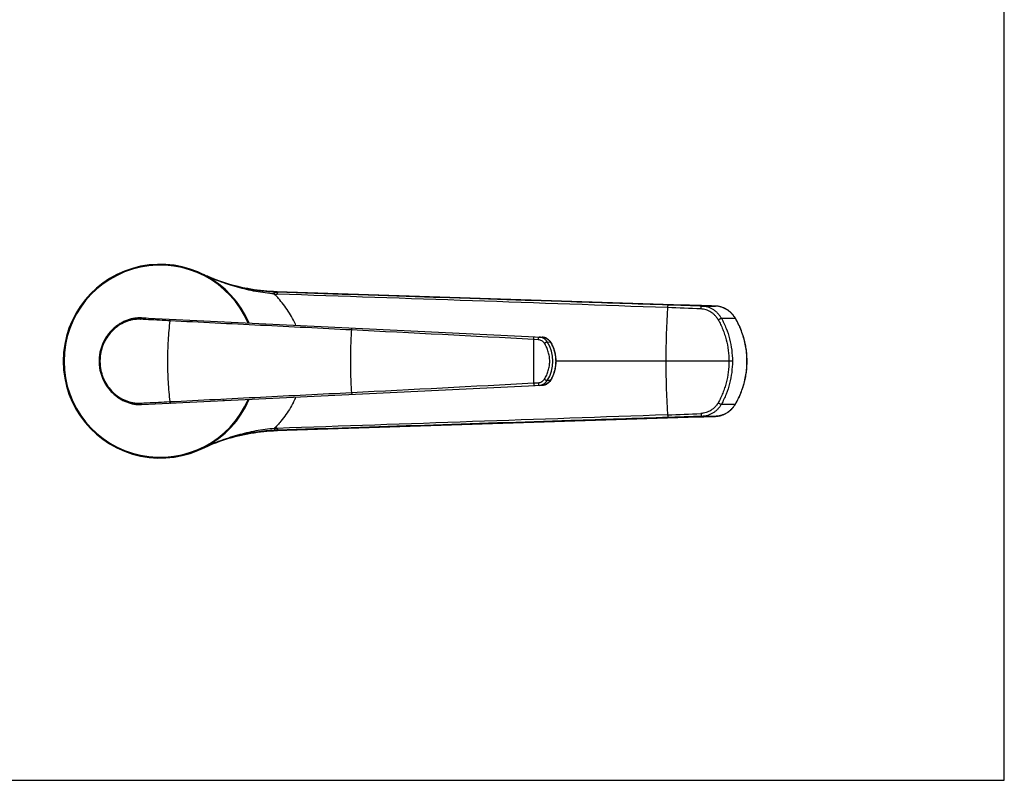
# Model space of a CAD drawing. Header units: millimetres. Extents: x 0 to 559, y 0 to 432.
# Tile 7 of 8: x 279 to 559, y 0 to 216. Entities that reach past the tile are written whole.
import ezdxf

# ---------------------------------------------------------------- set-up
doc = ezdxf.new("R2010")
doc.units = ezdxf.units.MM
doc.header["$LTSCALE"] = 30.734
doc.layers.get('0').update_dxf_attribs({"linetype": 'CONTINUOUS'})

msp = doc.modelspace()

# ---------------------------------------------------------------- linework, layer by layer
at = {"color": 7, "linetype": 'CONTINUOUS'}
for p, q in [((558.8, 0), (558.8, 431.8)), ((331.04, 143.8), (331.09, 143.78)), ((331.9, 143.41), (331.07, 143.79)), ((331.29, 143.68), (331.09, 143.78)), ((331.12, 143.76), (331.1, 143.77)), ((331.49, 143.59), (331.29, 143.68)), ((352.25, 138.67), (467.72, 134.9)), ((313.97, 131.25), (427.7, 125.76)), ((315.26, 131.18), (313.97, 131.25)), ((337.08, 130.13), (337.06, 130.13)), ((337.06, 130.13), (337.06, 130.13)), ((337.09, 130.13), (337.08, 130.13)), ((337.08, 130.13), (337.08, 130.13)), ((337.09, 130.13), (337.08, 130.13)), ((337.09, 130.13), (337.09, 130.13)), ((337.1, 130.13), (337.09, 130.13)), ((337.1, 130.13), (337.09, 130.13)), ((426.8, 125.81), (427.7, 125.76)), ((313.97, 106.67), (427.7, 112.15)), ((429.99, 113.46), (430.03, 113.52)), ((337.06, 107.78), (337.06, 107.78)), ((337.06, 107.78), (337.08, 107.78)), ((337.09, 107.78), (337.08, 107.78)), ((337.08, 107.78), (337.08, 107.78)), ((337.08, 107.78), (337.09, 107.78)), ((337.1, 107.78), (337.09, 107.78)), ((337.09, 107.78), (337.09, 107.78)), ((337.09, 107.78), (337.1, 107.78)), ((337.21, 107.79), (337.18, 107.78)), ((337.21, 107.79), (339.38, 107.89)), ((352.25, 99.25), (469.06, 103.06)), ((469.06, 103.06), (471.98, 103.15)), ((331.04, 94.11), (331.08, 94.13)), ((331.11, 94.14), (331.08, 94.13)), ((331.12, 94.15), (331.1, 94.14)), ((0, 0), (558.8, 0))]:
    msp.add_line(p, q, dxfattribs=at)
at = {"color": 9, "linetype": 'CONTINUOUS'}
for p, q in [((331.06, 143.79), (331.1, 143.77)), ((331.12, 143.76), (331.1, 143.77)), ((331.1, 143.77), (331.1, 143.77)), ((331.1, 143.77), (331.12, 143.76)), ((352.25, 138.67), (352.26, 138.66)), ((467.72, 134.9), (352.42, 138.66)), ((467.72, 134.9), (467.72, 134.9)), ((467.72, 134.9), (467.72, 134.9)), ((472.97, 134.6), (476.85, 134.6)), ((476.85, 134.6), (476.85, 134.6)), ((476.86, 134.6), (476.85, 134.6)), ((476.85, 134.6), (476.85, 134.6)), ((478.51, 131.15), (482.42, 131.15)), ((427.9, 125.75), (427.9, 125.75)), ((426.57, 125.06), (425.23, 125.13)), ((429.09, 124.46), (429.99, 124.4)), ((481.64, 118.96), (431.59, 118.96)), ((485.72, 118.96), (485.78, 118.96)), ((425.23, 112.78), (426.57, 112.86)), ((429.99, 113.51), (429.09, 113.45)), ((478.51, 106.76), (482.42, 106.76)), ((467.72, 103.01), (352.42, 99.25)), ((467.72, 103.01), (467.72, 103.01)), ((467.72, 103.01), (467.72, 103.01)), ((472.97, 103.31), (476.85, 103.31)), ((476.85, 103.31), (476.85, 103.31)), ((476.86, 103.31), (476.85, 103.31)), ((476.85, 103.31), (476.85, 103.31)), ((352.25, 99.25), (352.26, 99.25)), ((331.06, 94.12), (331.1, 94.14)), ((331.12, 94.15), (331.1, 94.14)), ((331.1, 94.14), (331.12, 94.15)), ((331.1, 94.14), (331.1, 94.14))]:
    msp.add_line(p, q, dxfattribs=at)
at = {"color": 7, "linetype": 'CONTINUOUS'}
for points in [[(352.25, 138.67), (351.4, 138.7), (350.49, 138.75), (349.57, 138.82), (348.66, 138.9), (347.74, 139), (346.83, 139.12), (345.93, 139.25), (345.02, 139.39), (344.12, 139.56), (343.22, 139.73), (342.32, 139.92), (341.42, 140.13), (340.53, 140.36), (339.65, 140.59), (338.77, 140.85), (337.89, 141.11), (337.02, 141.4), (336.15, 141.7), (335.29, 142.01), (334.43, 142.34), (333.58, 142.68), (332.73, 143.04), (331.9, 143.41)], [(471.98, 134.76), (470.49, 134.81), (467.72, 134.9)], [(476.85, 134.6), (475.17, 134.66), (471.98, 134.76)], [(482.49, 131.16), (482.4, 131.3), (482.29, 131.47), (482.19, 131.63), (482.07, 131.79), (481.95, 131.95), (481.83, 132.1), (481.7, 132.25), (481.57, 132.4), (481.44, 132.54), (481.3, 132.68), (481.16, 132.82), (481.01, 132.95), (480.86, 133.07), (480.71, 133.19), (480.56, 133.31), (480.4, 133.42), (480.24, 133.53), (480.08, 133.63), (479.91, 133.73), (479.74, 133.82), (479.57, 133.91), (479.4, 133.99), (479.22, 134.07), (479.05, 134.14), (478.87, 134.21), (478.69, 134.27), (478.5, 134.33), (478.32, 134.38), (478.13, 134.43), (477.95, 134.47), (477.76, 134.51), (477.57, 134.54), (477.39, 134.56), (477.2, 134.58), (477.02, 134.59), (476.85, 134.6)], [(313.97, 131.25), (313.72, 131.26), (313.45, 131.26), (313.18, 131.25), (312.9, 131.24), (312.63, 131.22), (312.36, 131.19), (312.09, 131.16), (311.82, 131.12), (311.55, 131.07), (311.28, 131.01), (311.02, 130.95), (310.75, 130.88), (310.48, 130.8), (310.22, 130.71), (309.95, 130.62), (309.69, 130.52), (309.43, 130.42), (309.17, 130.31), (308.91, 130.19), (308.66, 130.06), (308.41, 129.93), (308.16, 129.79), (307.91, 129.64), (307.66, 129.49), (307.42, 129.33), (307.18, 129.16), (306.94, 128.99), (306.71, 128.81), (306.48, 128.63), (306.25, 128.44), (306.03, 128.24), (305.81, 128.03), (305.6, 127.83), (305.39, 127.61), (305.18, 127.39), (304.98, 127.16), (304.79, 126.93), (304.59, 126.7), (304.41, 126.45), (304.23, 126.21), (304.06, 125.96), (303.89, 125.7), (303.73, 125.44), (303.57, 125.18), (303.42, 124.91), (303.28, 124.64), (303.15, 124.37), (303.02, 124.09), (302.9, 123.81), (302.78, 123.53), (302.67, 123.24), (302.57, 122.95), (302.48, 122.66), (302.39, 122.37), (302.31, 122.08), (302.24, 121.78), (302.18, 121.48), (302.12, 121.18), (302.07, 120.88), (302.03, 120.6)], [(485.78, 118.96), (485.77, 119.42), (485.76, 119.91), (485.73, 120.4), (485.7, 120.89), (485.66, 121.38), (485.6, 121.86), (485.54, 122.35), (485.46, 122.84), (485.38, 123.32), (485.28, 123.8), (485.18, 124.28), (485.07, 124.76), (484.94, 125.24), (484.81, 125.72), (484.67, 126.19), (484.52, 126.66), (484.35, 127.13), (484.18, 127.59), (484, 128.06), (483.81, 128.51), (483.61, 128.97), (483.4, 129.42), (483.18, 129.86), (482.96, 130.3), (482.72, 130.74), (482.49, 131.16)], [(430.03, 124.39), (429.99, 124.46), (429.93, 124.54), (429.87, 124.62), (429.8, 124.71), (429.74, 124.78), (429.67, 124.86), (429.59, 124.93), (429.52, 125), (429.44, 125.07), (429.36, 125.14), (429.28, 125.2), (429.2, 125.26), (429.11, 125.31), (429.03, 125.37), (428.94, 125.42), (428.85, 125.47), (428.76, 125.51), (428.66, 125.55), (428.57, 125.59), (428.47, 125.62), (428.38, 125.65), (428.28, 125.68), (428.18, 125.7), (428.08, 125.72), (427.98, 125.74), (427.88, 125.75), (427.78, 125.76), (427.7, 125.76)], [(430.03, 113.52), (430.16, 113.73), (430.29, 113.95), (430.41, 114.18), (430.53, 114.41), (430.64, 114.65), (430.75, 114.89), (430.85, 115.13), (430.94, 115.37), (431.03, 115.62), (431.11, 115.86), (431.19, 116.11), (431.26, 116.37), (431.32, 116.62), (431.38, 116.88), (431.43, 117.13), (431.47, 117.39), (431.5, 117.65), (431.53, 117.91), (431.56, 118.17), (431.57, 118.43), (431.58, 118.69), (431.59, 118.96), (431.58, 119.22), (431.57, 119.48), (431.56, 119.74), (431.53, 120), (431.5, 120.26), (431.47, 120.52), (431.43, 120.78), (431.38, 121.04), (431.32, 121.29), (431.26, 121.55), (431.19, 121.8), (431.11, 122.05), (431.03, 122.3), (430.94, 122.54), (430.85, 122.79), (430.75, 123.03), (430.64, 123.27), (430.53, 123.5), (430.41, 123.73), (430.29, 123.96), (430.16, 124.19), (430.03, 124.39)], [(302.03, 120.6), (302, 120.35), (301.97, 120.07), (301.95, 119.79), (301.94, 119.51), (301.93, 119.24), (301.93, 118.96), (301.93, 118.68), (301.94, 118.4), (301.95, 118.12), (301.97, 117.85), (302, 117.57), (302.03, 117.31)], [(482.49, 106.76), (482.72, 107.17), (482.96, 107.61), (483.18, 108.05), (483.4, 108.49), (483.61, 108.94), (483.81, 109.4), (484, 109.86), (484.18, 110.32), (484.35, 110.78), (484.52, 111.25), (484.67, 111.72), (484.81, 112.19), (484.94, 112.67), (485.07, 113.15), (485.18, 113.63), (485.28, 114.11), (485.38, 114.59), (485.46, 115.08), (485.54, 115.56), (485.6, 116.05), (485.66, 116.54), (485.7, 117.02), (485.73, 117.51), (485.76, 118), (485.77, 118.49), (485.78, 118.96)], [(302.03, 117.31), (302.07, 117.03), (302.12, 116.73), (302.18, 116.43), (302.24, 116.13), (302.31, 115.84), (302.39, 115.54), (302.48, 115.25), (302.57, 114.96), (302.67, 114.67), (302.78, 114.39), (302.9, 114.1), (303.02, 113.82), (303.15, 113.55), (303.28, 113.27), (303.42, 113), (303.57, 112.73), (303.73, 112.47), (303.89, 112.21), (304.06, 111.96), (304.23, 111.7), (304.41, 111.46), (304.59, 111.22), (304.78, 110.98), (304.98, 110.75), (305.18, 110.52), (305.39, 110.3), (305.6, 110.09), (305.81, 109.88), (306.03, 109.68), (306.25, 109.48), (306.48, 109.29), (306.71, 109.1), (306.94, 108.92), (307.18, 108.75), (307.42, 108.58), (307.66, 108.43), (307.91, 108.27), (308.15, 108.13), (308.41, 107.99), (308.66, 107.85), (308.91, 107.73), (309.17, 107.61), (309.43, 107.49), (309.69, 107.39), (309.95, 107.29), (310.22, 107.2), (310.48, 107.11), (310.75, 107.04), (311.01, 106.97), (311.28, 106.9), (311.55, 106.85), (311.82, 106.8), (312.09, 106.75), (312.36, 106.72), (312.63, 106.69), (312.9, 106.67), (313.17, 106.66), (313.44, 106.65), (313.72, 106.66), (313.97, 106.67)], [(427.7, 112.15), (427.78, 112.15), (427.88, 112.16), (427.98, 112.17), (428.08, 112.19), (428.18, 112.21), (428.28, 112.23), (428.38, 112.26), (428.47, 112.29), (428.57, 112.33), (428.66, 112.36), (428.76, 112.4), (428.85, 112.45), (428.94, 112.49), (429.03, 112.54), (429.12, 112.6), (429.2, 112.65), (429.28, 112.71), (429.36, 112.78), (429.44, 112.84), (429.52, 112.91), (429.6, 112.98), (429.67, 113.05), (429.74, 113.13), (429.8, 113.21), (429.87, 113.29), (429.93, 113.37), (429.99, 113.46)], [(476.85, 103.31), (477.02, 103.32), (477.2, 103.33), (477.39, 103.35), (477.57, 103.38), (477.76, 103.41), (477.95, 103.44), (478.13, 103.48), (478.32, 103.53), (478.5, 103.58), (478.69, 103.64), (478.87, 103.7), (479.05, 103.77), (479.22, 103.84), (479.4, 103.92), (479.57, 104), (479.74, 104.09), (479.91, 104.18), (480.08, 104.28), (480.24, 104.38), (480.4, 104.49), (480.56, 104.6), (480.71, 104.72), (480.86, 104.84), (481.01, 104.97), (481.16, 105.1), (481.3, 105.23), (481.44, 105.37), (481.57, 105.51), (481.7, 105.66), (481.83, 105.81), (481.95, 105.96), (482.07, 106.12), (482.19, 106.28), (482.29, 106.44), (482.4, 106.61), (482.49, 106.76)], [(471.98, 103.15), (473.54, 103.2), (476.85, 103.31)], [(331.08, 94.13), (331.91, 94.51), (332.75, 94.88), (333.59, 95.24), (334.44, 95.58), (335.3, 95.91), (336.16, 96.22), (337.03, 96.52), (337.9, 96.8), (338.78, 97.07), (339.66, 97.32), (340.54, 97.56), (341.43, 97.78), (342.33, 97.99), (343.22, 98.18), (344.12, 98.36), (345.03, 98.52), (345.93, 98.67), (346.84, 98.8), (347.75, 98.91), (348.66, 99.01), (349.57, 99.09), (350.49, 99.16), (351.4, 99.21), (352.25, 99.25)]]:
    msp.add_lwpolyline(points, dxfattribs=at)
for start, end in [(23.1638, 336.8358), (23.1668, 336.8332)]:
    msp.add_arc((319.25, 118.96), 27.5, start, end, dxfattribs=at)
at = {"color": 9, "linetype": 'CONTINUOUS'}
for centre, radius, start, end in [((319.25, 118.96), 27.37, 23.2918, 336.7082), ((319.25, 118.96), 27.26, 23.4088, 336.5912), ((353.99, 192.2), 53.57, 244.7264, 268.1329), ((354.33, 192.7), 54.72, 267.1824, 268.0398), ((354.47, 192.61), 54.11, 267.2736, 268.1267), ((353.99, 192.2), 53.56, 268.1324, 268.3166), ((351.21, 106.8), 31.88, 87.8182, 88.1101), ((334.15, 99.93), 42.82, 64.3332, 64.7462), ((700.91, 118.99), 238.14, 176.3457, 180.0088), ((429.52, -828.74), 963.5, 87.43035, 87.99379), ((476.64, 128.42), 6.18, 86.3829, 87.9706), ((476.64, 128.4), 6.21, 86.1746, 86.3835), ((332.61, 117.98), 27.54, 23.8864, 27.2002), ((-759.3, -22038.94), 22195.7, 86.940836, 87.074434), ((427.57, 123), 2.77, 85.3962, 87.2404), ((427.57, 123), 2.77, 84.6375, 85.3964), ((427.57, 123), 2.77, 83.2222, 84.6375), ((4550.1, 118.96), 4124.88, 179.91426, 180.08574), ((420.49, 118.96), 10.21, 327.3741, 32.6259), ((421.52, 119.08), 10, 31.9174, 32.1114), ((314.9, 118.96), 12.72, 172.766, 187.234), ((700.91, 118.92), 238.14, 179.9912, 183.6543), ((-759.28, 22276.63), 22195.47, 272.925566, 273.059164), ((427.57, 114.91), 2.77, 272.7597, 274.6241), ((427.57, 114.91), 2.77, 274.6239, 275.3569), ((427.57, 114.92), 2.77, 275.3569, 276.8184), ((421.52, 118.83), 10, 327.8886, 328.0825), ((332.61, 119.93), 27.54, 332.7999, 336.1137), ((429.52, 1066.65), 963.5, 272.00621, 272.56965), ((476.64, 109.49), 6.18, 272.0294, 273.6171), ((476.64, 109.52), 6.21, 273.6165, 273.8254), ((353.99, 45.71), 53.57, 91.8671, 115.2736), ((354.33, 45.21), 54.72, 91.9602, 92.8176), ((354.47, 45.3), 54.11, 91.8733, 92.7264), ((353.99, 45.71), 53.56, 91.6834, 91.8676), ((351.21, 131.11), 31.88, 271.8899, 272.1818), ((334.15, 137.98), 42.82, 295.2538, 295.6668)]:
    msp.add_arc(centre, radius, start, end, dxfattribs=at)
at = {"color": 7, "linetype": 'CONTINUOUS'}
for points in [[(351.89, 138.56), (351.01, 138.6), (349.25, 138.73), (345.69, 139.15), (341.26, 140.02), (336.08, 141.6), (332.74, 142.99), (331.12, 143.76)], [(351.89, 99.35), (351.01, 99.31), (349.25, 99.19), (345.69, 98.76), (341.26, 97.89), (336.08, 96.32), (332.74, 94.93), (331.12, 94.15)]]:
    msp.add_open_spline(points, degree=3, knots=[0, 0, 0, 0, 0.122375, 0.24688, 0.498296, 0.749761, 1, 1, 1, 1], dxfattribs=at)
at = {"color": 9, "linetype": 'CONTINUOUS'}
for points, knots in [([(351.64, 138.04), (350.78, 138.12), (349.03, 138.32), (345.53, 138.89), (342.04, 139.69), (338.61, 140.74), (336.49, 141.48), (334.82, 142.13), (333.57, 142.65), (332.34, 143.19), (331.53, 143.57), (331.12, 143.76)], [0, 0, 0, 0, 0.121841, 0.245858, 0.496752, 0.622692, 0.748598, 0.811503, 0.874361, 0.937179, 1, 1, 1, 1]), ([(351.64, 138.04), (351.65, 138.08), (351.66, 138.15), (351.69, 138.25), (351.72, 138.34), (351.75, 138.42), (351.78, 138.48), (351.82, 138.52), (351.85, 138.55), (351.88, 138.56), (351.89, 138.56)], [0, 0, 0, 0, 0.188604, 0.362525, 0.518889, 0.655399, 0.770592, 0.864295, 0.938632, 1, 1, 1, 1]), ([(357.11, 130.57), (356.39, 131.97), (355.14, 133.96), (353.44, 136.09), (352.43, 137.22), (351.91, 137.77), (351.64, 138.04)], [0, 0, 0, 0, 0.507636, 0.755441, 0.878089, 1, 1, 1, 1]), ([(352.46, 138.01), (352.47, 138.05), (352.48, 138.12), (352.5, 138.22), (352.53, 138.31), (352.56, 138.38), (352.59, 138.44), (352.62, 138.49), (352.66, 138.52), (352.69, 138.53), (352.7, 138.53)], [0, 0, 0, 0, 0.18933, 0.363819, 0.520577, 0.657287, 0.772453, 0.865857, 0.939569, 1, 1, 1, 1]), ([(463.25, 134.17), (444.78, 134.82), (407.85, 136.11), (370.92, 137.38), (352.46, 138.01)], [0, 0, 0, 0, 0.50007, 1, 1, 1, 1]), ([(463.51, 134.91), (454.28, 135.21), (417.34, 136.42), (380.4, 137.62), (352.7, 138.53)], [0, 0, 0, 0, 0.250051, 1, 1, 1, 1]), ([(463.25, 134.17), (463.25, 134.22), (463.26, 134.32), (463.29, 134.46), (463.31, 134.58), (463.35, 134.69), (463.38, 134.78), (463.42, 134.84), (463.45, 134.88), (463.47, 134.89), (463.49, 134.91), (463.5, 134.91), (463.51, 134.91)], [0, 0, 0, 0, 0.185094, 0.359856, 0.519597, 0.66025, 0.778673, 0.873146, 0.911605, 0.944775, 0.97368, 1, 1, 1, 1]), ([(472.97, 134.6), (472.18, 134.63), (469.03, 134.73), (465.87, 134.83), (463.51, 134.91)], [0, 0, 0, 0, 0.250488, 1, 1, 1, 1]), ([(476.85, 134.6), (476.09, 134.63), (473.05, 134.73), (470.01, 134.83), (467.72, 134.9)], [0, 0, 0, 0, 0.248973, 1, 1, 1, 1]), ([(472.72, 133.79), (472.72, 133.85), (472.73, 133.95), (472.75, 134.1), (472.77, 134.24), (472.8, 134.35), (472.83, 134.42), (472.84, 134.47), (472.86, 134.51), (472.89, 134.56), (472.93, 134.6), (472.97, 134.6)], [0, 0, 0, 0, 0.185142, 0.361499, 0.523657, 0.666823, 0.730051, 0.787188, 0.837981, 0.882331, 1, 1, 1, 1]), ([(478.51, 131.15), (478.37, 131.41), (478.06, 131.89), (477.51, 132.56), (476.88, 133.14), (476.18, 133.64), (475.43, 134.04), (474.64, 134.34), (473.81, 134.54), (473.25, 134.59), (472.97, 134.6)], [0, 0, 0, 0, 0.126794, 0.253028, 0.378667, 0.503707, 0.628202, 0.752276, 0.876126, 1, 1, 1, 1]), ([(482.42, 131.15), (482.28, 131.4), (481.97, 131.87), (481.43, 132.52), (480.82, 133.09), (480.14, 133.58), (479.42, 133.98), (478.66, 134.29), (477.86, 134.5), (477.32, 134.57), (477.05, 134.59)], [0, 0, 0, 0, 0.1274, 0.254189, 0.380287, 0.505684, 0.630419, 0.754435, 0.877661, 1, 1, 1, 1]), ([(477.59, 130.75), (477.53, 130.86), (477.44, 131.03), (477.29, 131.24), (477.15, 131.44), (476.95, 131.69), (476.61, 132.07), (476.15, 132.49), (475.54, 132.93), (474.88, 133.28), (474.18, 133.55), (473.58, 133.7), (473.09, 133.77), (472.84, 133.79), (472.72, 133.79)], [0, 0, 0, 0, 0.063394, 0.095048, 0.126672, 0.189813, 0.252823, 0.378372, 0.503381, 0.627895, 0.752026, 0.875958, 0.937956, 1, 1, 1, 1]), ([(313.63, 130.86), (313.31, 130.87), (312.66, 130.87), (311.69, 130.77), (310.72, 130.56), (309.43, 130.15), (307.87, 129.39), (306.18, 128.12), (304.71, 126.55), (303.72, 125.03), (303.1, 123.72), (302.73, 122.69), (302.45, 121.64), (302.32, 120.92), (302.28, 120.56)], [0, 0, 0, 0, 0.057233, 0.115288, 0.174283, 0.23427, 0.356955, 0.48278, 0.61072, 0.739882, 0.804789, 0.8698, 0.93488, 1, 1, 1, 1]), ([(313.63, 130.86), (313.64, 130.91), (313.68, 131.02), (313.75, 131.13), (313.82, 131.19), (313.87, 131.22), (313.92, 131.24), (313.95, 131.25), (313.97, 131.25)], [0, 0, 0, 0, 0.319411, 0.591253, 0.708157, 0.813308, 0.909233, 1, 1, 1, 1]), ([(321.99, 130.43), (321.27, 130.47), (318.48, 130.61), (315.69, 130.75), (313.63, 130.86)], [0, 0, 0, 0, 0.258498, 1, 1, 1, 1]), ([(321.99, 130.43), (321.89, 129.52), (321.7, 127.66), (321.5, 124.82), (321.37, 121.91), (321.33, 118.96), (321.37, 116), (321.5, 113.09), (321.7, 110.25), (321.89, 108.39), (321.99, 107.48)], [0, 0, 0, 0, 0.119549, 0.243746, 0.371082, 0.5, 0.628918, 0.756254, 0.880451, 1, 1, 1, 1]), ([(321.99, 130.43), (322, 130.46), (322.01, 130.52), (322.03, 130.6), (322.06, 130.67), (322.08, 130.74), (322.11, 130.79), (322.14, 130.82), (322.17, 130.84), (322.19, 130.85), (322.2, 130.85)], [0, 0, 0, 0, 0.189844, 0.364477, 0.521068, 0.65738, 0.772037, 0.865013, 0.938703, 1, 1, 1, 1]), ([(373.54, 127.83), (364.94, 128.27), (347.76, 129.13), (330.58, 129.99), (321.99, 130.43)], [0, 0, 0, 0, 0.500403, 1, 1, 1, 1]), ([(477.59, 130.76), (477.69, 130.81), (477.82, 130.88), (478.01, 130.97), (478.13, 131.03), (478.25, 131.08), (478.35, 131.12), (478.44, 131.14), (478.49, 131.15), (478.51, 131.15)], [0, 0, 0, 0, 0.316372, 0.468602, 0.61062, 0.738149, 0.847426, 0.935392, 1, 1, 1, 1]), ([(477.59, 130.75), (477.72, 130.53), (477.96, 130.08), (478.3, 129.4), (478.62, 128.7), (478.92, 127.99), (479.2, 127.28), (479.53, 126.31), (480.04, 124.58), (480.53, 122.05), (480.66, 119.99), (480.66, 118.96)], [0, 0, 0, 0, 0.062089, 0.124262, 0.186515, 0.248839, 0.31123, 0.373682, 0.49873, 0.749187, 1, 1, 1, 1]), ([(478.51, 131.15), (479.02, 130.23), (479.92, 128.31), (480.91, 125.28), (481.5, 122.15), (481.64, 120.02), (481.64, 118.96)], [0, 0, 0, 0, 0.248762, 0.498584, 0.749113, 1, 1, 1, 1]), ([(482.42, 131.15), (482.43, 131.16), (482.44, 131.16), (482.46, 131.16), (482.48, 131.16), (482.49, 131.16)], [0, 0, 0, 0, 0.387765, 0.676627, 1, 1, 1, 1]), ([(482.42, 131.15), (482.69, 130.69), (483.19, 129.76), (483.85, 128.3), (484.42, 126.81), (484.89, 125.28), (485.26, 123.73), (485.48, 122.41), (485.61, 121.35), (485.67, 120.55), (485.71, 119.76), (485.72, 119.22), (485.72, 118.96)], [0, 0, 0, 0, 0.12476, 0.249621, 0.374566, 0.499578, 0.624641, 0.749735, 0.812299, 0.874864, 0.937433, 1, 1, 1, 1]), ([(373.54, 127.83), (373.44, 126.37), (373.28, 123.41), (373.2, 118.96), (373.28, 114.5), (373.44, 111.54), (373.54, 110.08)], [0, 0, 0, 0, 0.247503, 0.5, 0.752497, 1, 1, 1, 1]), ([(373.54, 127.83), (373.55, 127.87), (373.56, 127.94), (373.58, 128.04), (373.6, 128.14), (373.63, 128.22), (373.66, 128.28), (373.69, 128.32), (373.71, 128.34), (373.72, 128.36), (373.74, 128.36), (373.75, 128.36), (373.76, 128.36)], [0, 0, 0, 0, 0.189017, 0.365294, 0.524786, 0.664078, 0.780664, 0.873452, 0.911334, 0.944217, 0.973204, 1, 1, 1, 1]), ([(425.23, 125.13), (425.23, 125.18), (425.23, 125.27), (425.25, 125.41), (425.28, 125.54), (425.3, 125.65), (425.34, 125.75), (425.37, 125.81), (425.4, 125.84), (425.42, 125.86), (425.44, 125.87), (425.45, 125.87), (425.46, 125.87)], [0, 0, 0, 0, 0.181017, 0.355723, 0.517896, 0.66194, 0.783265, 0.87886, 0.91688, 0.948851, 0.97588, 1, 1, 1, 1]), ([(426.57, 125.06), (426.58, 125.11), (426.58, 125.2), (426.6, 125.34), (426.62, 125.47), (426.65, 125.59), (426.68, 125.68), (426.72, 125.74), (426.74, 125.78), (426.76, 125.8), (426.78, 125.81), (426.8, 125.81), (426.8, 125.81)], [0, 0, 0, 0, 0.18075, 0.355412, 0.517691, 0.661912, 0.783412, 0.879107, 0.917127, 0.949057, 0.975998, 1, 1, 1, 1]), ([(429.09, 124.46), (428.96, 124.66), (428.67, 125.02), (428.12, 125.44), (427.48, 125.72), (427.03, 125.8), (426.8, 125.81)], [0, 0, 0, 0, 0.253058, 0.503835, 0.752566, 1, 1, 1, 1]), ([(427.9, 125.75), (428.11, 125.72), (428.53, 125.62), (429.1, 125.34), (429.61, 124.93), (429.87, 124.58), (429.99, 124.4)], [0, 0, 0, 0, 0.247341, 0.496147, 0.746971, 1, 1, 1, 1]), ([(428.3, 124.04), (428.2, 124.19), (427.98, 124.46), (427.56, 124.78), (427.09, 124.99), (426.74, 125.05), (426.57, 125.06)], [0, 0, 0, 0, 0.252864, 0.503635, 0.752465, 1, 1, 1, 1]), ([(428.3, 124.04), (428.38, 124.09), (428.5, 124.17), (428.65, 124.27), (428.77, 124.33), (428.87, 124.38), (428.96, 124.42), (429.02, 124.45), (429.06, 124.46), (429.08, 124.46), (429.09, 124.46)], [0, 0, 0, 0, 0.319826, 0.47524, 0.620042, 0.748999, 0.857527, 0.941953, 0.974342, 1, 1, 1, 1]), ([(428.3, 113.87), (428.54, 114.25), (428.97, 115.03), (429.44, 116.29), (429.73, 117.61), (429.83, 118.96), (429.73, 120.3), (429.44, 121.62), (428.97, 122.88), (428.54, 123.67), (428.3, 124.04)], [0, 0, 0, 0, 0.124524, 0.249468, 0.374672, 0.5, 0.625328, 0.750532, 0.875476, 1, 1, 1, 1]), ([(430.03, 124.39), (430.03, 124.39), (430.03, 124.4), (430.02, 124.4), (430, 124.4), (429.99, 124.4), (429.99, 124.4)], [0, 0, 0, 0, 0.183603, 0.399488, 0.668224, 1, 1, 1, 1]), ([(430.01, 124.37), (430.26, 123.97), (430.7, 123.13), (431.18, 121.79), (431.48, 120.39), (431.58, 118.96), (431.48, 117.53), (431.18, 116.13), (430.7, 114.78), (430.26, 113.94), (430.01, 113.54)], [0, 0, 0, 0, 0.124455, 0.249355, 0.374588, 0.5, 0.625412, 0.750645, 0.875545, 1, 1, 1, 1]), ([(302.28, 120.56), (302.26, 120.56), (302.22, 120.57), (302.17, 120.57), (302.13, 120.58), (302.1, 120.59), (302.07, 120.59), (302.06, 120.59), (302.05, 120.6), (302.04, 120.6), (302.04, 120.6), (302.03, 120.6), (302.03, 120.6), (302.03, 120.6)], [0, 0, 0, 0, 0.223221, 0.421898, 0.593867, 0.737249, 0.850492, 0.895419, 0.932386, 0.961307, 0.982128, 0.994877, 1, 1, 1, 1]), ([(302.28, 117.35), (302.26, 117.35), (302.22, 117.35), (302.17, 117.34), (302.13, 117.33), (302.1, 117.33), (302.07, 117.32), (302.06, 117.32), (302.05, 117.32), (302.04, 117.32), (302.04, 117.31), (302.03, 117.31), (302.03, 117.31), (302.03, 117.31)], [0, 0, 0, 0, 0.223223, 0.4219, 0.59387, 0.737252, 0.850494, 0.895421, 0.932388, 0.961309, 0.98213, 0.994878, 1, 1, 1, 1]), ([(302.28, 117.35), (302.32, 116.99), (302.45, 116.27), (302.73, 115.22), (303.1, 114.19), (303.72, 112.88), (304.71, 111.36), (306.18, 109.79), (307.87, 108.52), (309.43, 107.76), (310.72, 107.35), (311.69, 107.14), (312.66, 107.04), (313.31, 107.04), (313.63, 107.05)], [0, 0, 0, 0, 0.06512, 0.1302, 0.195211, 0.260118, 0.38928, 0.51722, 0.643045, 0.76573, 0.825717, 0.884712, 0.942767, 1, 1, 1, 1]), ([(480.66, 118.96), (480.66, 117.93), (480.53, 115.87), (480.04, 113.33), (479.53, 111.61), (479.2, 110.64), (478.92, 109.92), (478.62, 109.21), (478.3, 108.51), (477.96, 107.83), (477.72, 107.38), (477.59, 107.16)], [0, 0, 0, 0, 0.250813, 0.50127, 0.626318, 0.68877, 0.751161, 0.813485, 0.875738, 0.937911, 1, 1, 1, 1]), ([(481.64, 118.96), (481.64, 117.89), (481.5, 115.76), (480.91, 112.63), (479.92, 109.6), (479.02, 107.68), (478.51, 106.76)], [0, 0, 0, 0, 0.250887, 0.501416, 0.751238, 1, 1, 1, 1]), ([(485.72, 118.96), (485.72, 118.69), (485.71, 118.16), (485.67, 117.36), (485.61, 116.56), (485.48, 115.5), (485.26, 114.19), (484.89, 112.63), (484.42, 111.1), (483.85, 109.61), (483.19, 108.16), (482.69, 107.22), (482.42, 106.76)], [0, 0, 0, 0, 0.062567, 0.125136, 0.187701, 0.250265, 0.375359, 0.500422, 0.625434, 0.750379, 0.87524, 1, 1, 1, 1]), ([(425.23, 112.78), (425.23, 112.73), (425.23, 112.64), (425.25, 112.5), (425.28, 112.37), (425.3, 112.26), (425.34, 112.17), (425.37, 112.11), (425.4, 112.07), (425.42, 112.05), (425.44, 112.04), (425.45, 112.04), (425.46, 112.04)], [0, 0, 0, 0, 0.181017, 0.355724, 0.517897, 0.661941, 0.783266, 0.878861, 0.91688, 0.948852, 0.97588, 1, 1, 1, 1]), ([(426.57, 112.86), (426.74, 112.86), (427.09, 112.92), (427.56, 113.14), (427.98, 113.45), (428.2, 113.72), (428.3, 113.87)], [0, 0, 0, 0, 0.247535, 0.496365, 0.747136, 1, 1, 1, 1]), ([(426.57, 112.86), (426.58, 112.81), (426.58, 112.71), (426.6, 112.57), (426.62, 112.44), (426.65, 112.33), (426.68, 112.23), (426.72, 112.17), (426.74, 112.14), (426.76, 112.12), (426.78, 112.11), (426.8, 112.1), (426.8, 112.1)], [0, 0, 0, 0, 0.180753, 0.355417, 0.517695, 0.661915, 0.783413, 0.879107, 0.917126, 0.949056, 0.975998, 1, 1, 1, 1]), ([(426.8, 112.1), (427.03, 112.12), (427.48, 112.19), (428.12, 112.47), (428.67, 112.89), (428.96, 113.26), (429.09, 113.45)], [0, 0, 0, 0, 0.247434, 0.496165, 0.746942, 1, 1, 1, 1]), ([(429.99, 113.51), (429.87, 113.33), (429.6, 112.99), (429.1, 112.58), (428.53, 112.29), (428.11, 112.19), (427.9, 112.16)], [0, 0, 0, 0, 0.253031, 0.503855, 0.75266, 1, 1, 1, 1]), ([(428.3, 113.87), (428.38, 113.82), (428.5, 113.74), (428.65, 113.65), (428.77, 113.58), (428.87, 113.53), (428.96, 113.49), (429.02, 113.47), (429.06, 113.45), (429.08, 113.45), (429.09, 113.45)], [0, 0, 0, 0, 0.319823, 0.475237, 0.620039, 0.748996, 0.857526, 0.941952, 0.974342, 1, 1, 1, 1]), ([(430.03, 113.52), (430.03, 113.52), (430.03, 113.52), (430.02, 113.51), (430, 113.51), (429.99, 113.51), (429.99, 113.51)], [0, 0, 0, 0, 0.183603, 0.399488, 0.668224, 1, 1, 1, 1]), ([(321.99, 107.48), (330.58, 107.92), (347.76, 108.78), (364.94, 109.65), (373.54, 110.08)], [0, 0, 0, 0, 0.499597, 1, 1, 1, 1]), ([(373.54, 110.08), (373.55, 110.04), (373.56, 109.97), (373.58, 109.87), (373.6, 109.78), (373.63, 109.7), (373.66, 109.63), (373.69, 109.59), (373.71, 109.57), (373.72, 109.56), (373.74, 109.55), (373.75, 109.55), (373.76, 109.55)], [0, 0, 0, 0, 0.189017, 0.365294, 0.524786, 0.664078, 0.780664, 0.873452, 0.911334, 0.944217, 0.973204, 1, 1, 1, 1]), ([(313.63, 107.05), (314.3, 107.09), (317.09, 107.23), (319.88, 107.37), (321.99, 107.48)], [0, 0, 0, 0, 0.240664, 1, 1, 1, 1]), ([(313.63, 107.05), (313.64, 107), (313.68, 106.9), (313.75, 106.78), (313.82, 106.72), (313.87, 106.69), (313.92, 106.67), (313.95, 106.67), (313.97, 106.67)], [0, 0, 0, 0, 0.319411, 0.591253, 0.708157, 0.813308, 0.909233, 1, 1, 1, 1]), ([(321.99, 107.48), (322, 107.45), (322.01, 107.39), (322.03, 107.31), (322.06, 107.24), (322.08, 107.18), (322.11, 107.13), (322.14, 107.09), (322.17, 107.07), (322.19, 107.06), (322.2, 107.06)], [0, 0, 0, 0, 0.189844, 0.364477, 0.521068, 0.657381, 0.772037, 0.865013, 0.938703, 1, 1, 1, 1]), ([(357.11, 107.34), (356.39, 105.94), (355.14, 103.95), (353.44, 101.83), (352.43, 100.69), (351.91, 100.14), (351.64, 99.87)], [0, 0, 0, 0, 0.507636, 0.755441, 0.878089, 1, 1, 1, 1]), ([(477.59, 107.16), (477.53, 107.05), (477.44, 106.88), (477.29, 106.67), (477.15, 106.47), (476.95, 106.22), (476.61, 105.85), (476.15, 105.42), (475.54, 104.99), (474.88, 104.63), (474.18, 104.36), (473.58, 104.21), (473.09, 104.14), (472.84, 104.13), (472.72, 104.12)], [0, 0, 0, 0, 0.063394, 0.095048, 0.126672, 0.189813, 0.252823, 0.378372, 0.503381, 0.627895, 0.752026, 0.875958, 0.937956, 1, 1, 1, 1]), ([(478.51, 106.76), (478.37, 106.51), (478.06, 106.02), (477.51, 105.35), (476.88, 104.77), (476.18, 104.27), (475.43, 103.87), (474.64, 103.57), (473.81, 103.38), (473.25, 103.32), (472.97, 103.31)], [0, 0, 0, 0, 0.126794, 0.253028, 0.378667, 0.503707, 0.628202, 0.752276, 0.876126, 1, 1, 1, 1]), ([(482.42, 106.76), (482.28, 106.51), (481.97, 106.04), (481.43, 105.4), (480.82, 104.82), (480.14, 104.33), (479.42, 103.93), (478.66, 103.62), (477.86, 103.41), (477.32, 103.34), (477.05, 103.32)], [0, 0, 0, 0, 0.1274, 0.254189, 0.380287, 0.505684, 0.630419, 0.754435, 0.877661, 1, 1, 1, 1]), ([(477.59, 107.16), (477.69, 107.1), (477.82, 107.03), (478.01, 106.94), (478.13, 106.88), (478.25, 106.83), (478.35, 106.79), (478.44, 106.77), (478.49, 106.76), (478.51, 106.76)], [0, 0, 0, 0, 0.316372, 0.468602, 0.61062, 0.738149, 0.847426, 0.935392, 1, 1, 1, 1]), ([(482.42, 106.76), (482.43, 106.76), (482.44, 106.75), (482.46, 106.75), (482.48, 106.75), (482.49, 106.76)], [0, 0, 0, 0, 0.387765, 0.676627, 1, 1, 1, 1]), ([(463.25, 103.74), (444.78, 103.09), (407.85, 101.8), (370.92, 100.53), (352.46, 99.9)], [0, 0, 0, 0, 0.50007, 1, 1, 1, 1]), ([(463.25, 103.74), (463.25, 103.69), (463.26, 103.59), (463.29, 103.45), (463.31, 103.33), (463.35, 103.22), (463.38, 103.13), (463.42, 103.07), (463.45, 103.03), (463.47, 103.02), (463.49, 103.01), (463.5, 103), (463.51, 103)], [0, 0, 0, 0, 0.185094, 0.359856, 0.519597, 0.66025, 0.778673, 0.873146, 0.911605, 0.944775, 0.97368, 1, 1, 1, 1]), ([(472.72, 104.12), (472.72, 104.07), (472.73, 103.96), (472.75, 103.81), (472.77, 103.67), (472.8, 103.57), (472.83, 103.49), (472.84, 103.45), (472.86, 103.41), (472.89, 103.35), (472.93, 103.31), (472.97, 103.31)], [0, 0, 0, 0, 0.185142, 0.361499, 0.523657, 0.666823, 0.730051, 0.787188, 0.837981, 0.882331, 1, 1, 1, 1]), ([(463.51, 103), (454.28, 102.7), (417.34, 101.5), (380.4, 100.29), (352.7, 99.39)], [0, 0, 0, 0, 0.250051, 1, 1, 1, 1]), ([(472.97, 103.31), (472.18, 103.29), (469.03, 103.18), (465.87, 103.08), (463.51, 103)], [0, 0, 0, 0, 0.250488, 1, 1, 1, 1]), ([(476.85, 103.31), (476.09, 103.29), (473.05, 103.19), (470.01, 103.09), (467.72, 103.01)], [0, 0, 0, 0, 0.248973, 1, 1, 1, 1]), ([(351.64, 99.87), (350.78, 99.79), (349.03, 99.59), (345.53, 99.03), (342.04, 98.22), (338.61, 97.18), (336.49, 96.43), (334.82, 95.78), (333.57, 95.26), (332.34, 94.72), (331.53, 94.34), (331.12, 94.15)], [0, 0, 0, 0, 0.121841, 0.245858, 0.496752, 0.622692, 0.748598, 0.811503, 0.874361, 0.937179, 1, 1, 1, 1]), ([(351.64, 99.87), (351.65, 99.83), (351.66, 99.76), (351.69, 99.66), (351.72, 99.57), (351.75, 99.5), (351.78, 99.44), (351.82, 99.39), (351.85, 99.36), (351.88, 99.35), (351.89, 99.35)], [0, 0, 0, 0, 0.188604, 0.362525, 0.518889, 0.655399, 0.770592, 0.864295, 0.938632, 1, 1, 1, 1]), ([(352.46, 99.9), (352.47, 99.87), (352.48, 99.8), (352.5, 99.7), (352.53, 99.61), (352.56, 99.53), (352.59, 99.47), (352.62, 99.42), (352.66, 99.39), (352.69, 99.39), (352.7, 99.39)], [0, 0, 0, 0, 0.18933, 0.363819, 0.520577, 0.657287, 0.772453, 0.865857, 0.939569, 1, 1, 1, 1])]:
    msp.add_open_spline(points, degree=3, knots=knots, dxfattribs=at)

doc.saveas('drawing.dxf')
